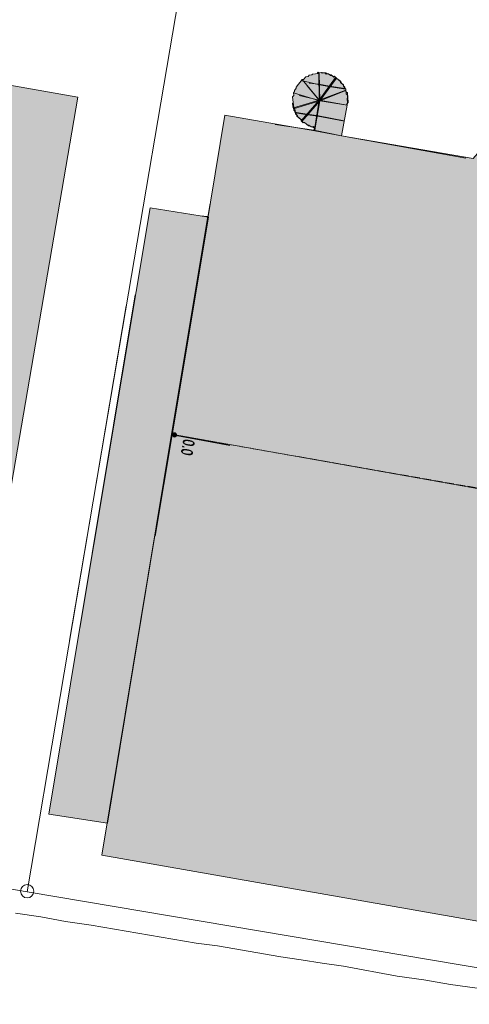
# Model space of a CAD drawing. Header units: metres. Extents: x -740 to 758, y -633 to 854.
# Tile 58 of 256: x -588 to -566, y -8 to 39. Entities that reach past the tile are written whole.
import ezdxf

# ---------------------------------------------------------------- set-up
doc = ezdxf.new("R2010")
doc.units = ezdxf.units.M
doc.header["$MEASUREMENT"] = 0
doc.linetypes.add('416_125', pattern=[0.5408, 0.416, -0.1248])
doc.layers.add('Grundkarte.LOVION', color=7, linetype='Continuous')
doc.layers.add('StromBemass.LOVION', color=7, linetype='Continuous')
doc.styles.add('ERSTELLTER_STIL_1', font='arial.ttf')

msp = doc.modelspace()

# ---------------------------------------------------------------- hatches: boundary and pattern name
at = {"layer": 'Grundkarte.LOVION', "linetype": 'Continuous', "lineweight": 18}
for points in [[(-599.825, 37.52), (-604.969, 7.609), (-590.053, 4.989), (-584.909, 34.9)], [(-573.523, 36.043), (-573.55, 36.01), (-573.842, 35.982), (-573.869, 35.95), (-573.986, 35.938), (-574.039, 35.874), (-574.156, 35.863), (-574.261, 35.734), (-574.32, 35.728), (-573.482, 34.717)], [(-573.565, 36.077), (-574.093, 35.434), (-573.524, 34.751), (-573.533, 36.051)], [(-572.743, 35.832), (-572.808, 35.885), (-572.866, 35.879), (-572.962, 35.959), (-573.021, 35.953), (-573.085, 36.006), (-573.144, 36), (-573.208, 36.053), (-573.325, 36.041), (-573.357, 36.068), (-573.533, 36.051), (-573.524, 34.751)], [(-572.27, 35.228), (-572.276, 35.287), (-572.34, 35.34), (-572.346, 35.398), (-572.378, 35.425), (-572.384, 35.483), (-572.513, 35.589), (-572.518, 35.647), (-572.743, 35.832), (-573.524, 34.751)], [(-572.701, 35.798), (-572.765, 35.851), (-572.824, 35.845), (-572.92, 35.924), (-572.979, 35.918), (-573.075, 35.998), (-573.193, 35.986), (-573.257, 36.039), (-573.374, 36.028), (-573.406, 36.054), (-573.523, 36.043), (-573.482, 34.717)], [(-572.261, 35.22), (-572.266, 35.279), (-572.298, 35.305), (-572.304, 35.364), (-572.368, 35.417), (-572.374, 35.475), (-572.471, 35.554), (-572.476, 35.613), (-572.701, 35.798), (-573.482, 34.717)], [(-573.482, 34.717), (-574.32, 35.728), (-574.611, 35.375), (-574.605, 35.316), (-574.684, 35.22), (-574.678, 35.161), (-574.731, 35.097)], [(-573.524, 34.751), (-574.093, 35.434), (-574.463, 34.984)], [(-574.463, 34.984), (-574.78, 34.599), (-574.769, 34.482), (-574.737, 34.455), (-574.763, 34.423), (-574.731, 34.397), (-573.524, 34.751)], [(-573.482, 34.717), (-574.731, 35.097), (-574.72, 34.98), (-574.773, 34.916), (-574.721, 34.389), (-574.689, 34.362)], [(-572.202, 34.526), (-572.234, 34.552), (-572.181, 34.616), (-572.204, 34.851), (-572.178, 34.883), (-572.189, 35), (-572.253, 35.053), (-572.27, 35.228), (-573.524, 34.751)], [(-572.192, 34.518), (-572.198, 34.576), (-572.145, 34.64), (-572.191, 35.109), (-572.255, 35.162), (-572.261, 35.22), (-573.482, 34.717)], [(-573.524, 34.751), (-574.731, 34.397), (-574.719, 34.28), (-574.655, 34.227), (-574.644, 34.11), (-574.579, 34.057), (-574.574, 33.998), (-574.381, 33.84), (-574.375, 33.781)], [(-573.482, 34.717), (-574.689, 34.362), (-574.715, 34.33), (-574.651, 34.277), (-574.64, 34.16), (-574.607, 34.134), (-574.602, 34.075), (-574.537, 34.022), (-574.532, 33.964), (-574.339, 33.805), (-574.333, 33.747)], [(-574.375, 33.781), (-574.279, 33.702), (-574.22, 33.708), (-574.06, 33.576), (-574.001, 33.581), (-573.905, 33.502), (-573.787, 33.514), (-573.723, 33.461), (-573.524, 34.751)], [(-574.333, 33.747), (-574.269, 33.694), (-574.21, 33.7), (-574.017, 33.541), (-573.959, 33.547), (-573.895, 33.494), (-573.836, 33.5), (-573.772, 33.447), (-573.713, 33.453), (-573.482, 34.717)], [(-572.474, 33.08), (-572.202, 34.526), (-573.524, 34.751), (-573.723, 33.461), (-573.77, 33.338)], [(-572.464, 33.072), (-572.192, 34.518), (-573.482, 34.717), (-573.713, 33.453), (-573.728, 33.303)], [(-581.258, 14.183), (-566.598, 32.02), (-572.464, 33.072), (-573.728, 33.303), (-577.968, 34.042), (-580.454, 18.961)], [(-548.029, 28.82), (-560.87, 31.082), (-561.412, 32.389), (-561.52, 32.585), (-563.445, 32.929), (-565.189, 33.231), (-566.251, 32.004), (-572.474, 33.08), (-573.77, 33.338), (-575.599, 33.602), (-578.663, 29.874), (-580.496, 18.996), (-583.786, -0.862), (-564.961, -4.164), (-564.87, -4.185), (-564.835, -3.945), (-553.678, -5.899), (-550.483, 13.714), (-550.447, 13.954), (-548.882, 14.875), (-548.514, 17.158), (-549.685, 18.55)], [(-583.519, 0.642), (-580.496, 18.996), (-578.781, 29.272), (-579.138, 29.296), (-582.202, 25.568), (-586.281, 1.081)], [(-583.519, 0.642), (-580.496, 18.996), (-578.781, 29.272), (-579.138, 29.296), (-582.202, 25.568), (-586.281, 1.081)], [(-584.823, 9.845), (-581.258, 14.183), (-580.454, 18.961), (-578.739, 29.237), (-581.502, 29.676)], [(-584.823, 9.845), (-581.258, 14.183), (-580.454, 18.961), (-578.739, 29.237), (-581.502, 29.676)]]:
    msp.add_hatch(color=254, dxfattribs=at).paths.add_polyline_path(points)
at = {"layer": 'StromBemass.LOVION', "linetype": 'Continuous', "lineweight": 13}
for points in [[(-580.287, 18.914), (-580.281, 18.923), (-580.275, 18.933), (-580.271, 18.944), (-580.268, 18.956), (-580.266, 18.967), (-580.266, 18.979), (-580.268, 18.991), (-580.271, 19.002), (-580.275, 19.013), (-580.281, 19.023), (-580.288, 19.032), (-580.296, 19.041), (-580.305, 19.048), (-580.315, 19.055), (-580.325, 19.06), (-580.337, 19.063), (-580.348, 19.065), (-580.36, 19.066), (-580.371, 19.065), (-580.383, 19.063), (-580.394, 19.059), (-580.405, 19.054), (-580.414, 19.048), (-580.423, 19.041), (-580.431, 19.032), (-580.438, 19.023), (-580.444, 19.012), (-580.448, 19.001), (-580.451, 18.99), (-580.452, 18.978), (-580.452, 18.967), (-580.451, 18.955), (-580.448, 18.944), (-580.444, 18.933), (-580.438, 18.923), (-580.431, 18.913), (-580.423, 18.905), (-580.414, 18.897), (-580.404, 18.891), (-580.393, 18.886), (-580.382, 18.882), (-580.371, 18.88), (-580.359, 18.88), (-580.347, 18.88), (-580.336, 18.883), (-580.325, 18.886), (-580.314, 18.891), (-580.304, 18.898), (-580.295, 18.905)], [(-580.266, 18.899), (-580.259, 18.909), (-580.253, 18.919), (-580.249, 18.93), (-580.246, 18.941), (-580.245, 18.953), (-580.245, 18.965), (-580.246, 18.976), (-580.249, 18.988), (-580.254, 18.999), (-580.259, 19.009), (-580.266, 19.018), (-580.274, 19.027), (-580.283, 19.034), (-580.293, 19.041), (-580.304, 19.045), (-580.315, 19.049), (-580.327, 19.051), (-580.339, 19.052), (-580.35, 19.051), (-580.362, 19.049), (-580.373, 19.045), (-580.384, 19.04), (-580.393, 19.034), (-580.402, 19.026), (-580.411, 19.018), (-580.417, 19.008), (-580.423, 18.998), (-580.427, 18.987), (-580.43, 18.976), (-580.432, 18.964), (-580.432, 18.952), (-580.43, 18.941), (-580.427, 18.929), (-580.423, 18.918), (-580.417, 18.908), (-580.41, 18.899), (-580.402, 18.89), (-580.393, 18.883), (-580.383, 18.876), (-580.372, 18.871), (-580.361, 18.868), (-580.35, 18.866), (-580.338, 18.865), (-580.326, 18.866), (-580.315, 18.868), (-580.304, 18.872), (-580.293, 18.877), (-580.283, 18.883), (-580.274, 18.89)]]:
    msp.add_hatch(color=7, dxfattribs=at).paths.add_polyline_path(points)

# ---------------------------------------------------------------- linework, layer by layer
at = {"layer": 'Grundkarte.LOVION', "color": 8, "linetype": 'Continuous', "lineweight": 18}
for points in [[(-602.752, 0.564), (-602.074, 0.276), (-598.675, -0.633), (-587.311, -2.596), (-555.849, -7.884), (-553.782, -7.859), (-552.383, -7.663), (-551.771, -7.574), (-548.912, -6.585), (-547.343, -5.397), (-545.823, -3.416), (-544.373, -0.408), (-543.541, 6.501), (-542.736, 6.432), (-542.137, 15.417), (-541.997, 23.056), (-542.704, 33.006), (-543.912, 42.937), (-544.97, 49.838), (-545.126, 50.828), (-546.51, 59.234), (-547.812, 67.412)], [(-577.514, 55.1), (-585.299, 9.266), (-577.514, 55.1)], [(-543.912, 42.937), (-542.704, 33.006), (-541.997, 23.056), (-542.137, 15.417), (-542.736, 6.432), (-543.541, 6.501), (-544.373, -0.408), (-545.823, -3.416), (-547.343, -5.397), (-548.912, -6.585), (-551.771, -7.574), (-552.383, -7.663), (-553.782, -7.859), (-555.849, -7.884), (-587.311, -2.596), (-582.625, 25.054), (-587.311, -2.596), (-598.675, -0.633)], [(-573.524, 34.751), (-572.202, 34.526)], [(-573.482, 34.717), (-572.192, 34.518)], [(-581.258, 14.183), (-580.454, 18.961), (-577.968, 34.042), (-573.728, 33.303), (-572.464, 33.072), (-566.598, 32.02)], [(-575.599, 33.602), (-573.77, 33.338), (-572.474, 33.08), (-566.251, 32.004), (-565.189, 33.231), (-563.445, 32.929), (-561.52, 32.585), (-561.412, 32.389), (-560.87, 31.082), (-548.029, 28.82), (-549.685, 18.55), (-548.514, 17.158), (-548.882, 14.875), (-550.447, 13.954), (-550.483, 13.714), (-553.678, -5.899), (-564.835, -3.945), (-564.87, -4.185), (-564.961, -4.164), (-583.786, -0.862), (-580.496, 18.996), (-578.663, 29.874)], [(-579.138, 29.296), (-578.781, 29.272), (-580.496, 18.996), (-583.519, 0.642), (-586.281, 1.081), (-582.202, 25.568)], [(-579.138, 29.296), (-578.781, 29.272), (-580.496, 18.996), (-583.519, 0.642), (-586.281, 1.081), (-582.202, 25.568)], [(-584.823, 9.845), (-581.502, 29.676), (-578.739, 29.237), (-580.454, 18.961), (-581.258, 14.183)], [(-584.823, 9.845), (-581.502, 29.676), (-578.739, 29.237), (-580.454, 18.961), (-581.258, 14.183)], [(-598.675, -0.633), (-587.311, -2.596), (-555.849, -7.884), (-553.782, -7.859), (-552.383, -7.663), (-551.771, -7.574), (-548.912, -6.585), (-547.343, -5.397), (-550.608, -21.884)], [(-561.009, -8.004), (-563.537, -7.542), (-564.795, -7.37), (-566.059, -7.139), (-567.317, -6.966), (-568.581, -6.735), (-569.84, -6.562), (-572.367, -6.1), (-573.386, -5.963), (-574.378, -5.794), (-575.337, -5.652), (-578.313, -5.145), (-579.331, -5.008), (-584.291, -4.163), (-585.49, -3.984), (-586.664, -3.774), (-587.863, -3.596)]]:
    msp.add_lwpolyline(points, dxfattribs=at)
at = {"layer": 'Grundkarte.LOVION', "color": 253, "linetype": 'Continuous', "lineweight": 18}
for points in [[(-577.514, 55.1), (-585.299, 9.266), (-577.514, 55.1)], [(-543.912, 42.937), (-542.704, 33.006), (-541.997, 23.056), (-542.137, 15.417), (-542.736, 6.432), (-543.541, 6.501), (-544.373, -0.408), (-545.823, -3.416), (-547.343, -5.397), (-548.912, -6.585), (-551.771, -7.574), (-552.383, -7.663), (-553.782, -7.859), (-555.849, -7.884), (-587.311, -2.596), (-582.625, 25.054), (-587.311, -2.596), (-598.675, -0.633), (-602.074, 0.276), (-602.752, 0.564)]]:
    msp.add_lwpolyline(points, dxfattribs=at)
at = {"layer": 'Grundkarte.LOVION', "color": 8, "linetype": 'Continuous', "lineweight": 18}
msp.add_lwpolyline([(-599.825, 37.52), (-584.909, 34.9), (-590.053, 4.989), (-604.969, 7.609)], close=True, dxfattribs=at)
at = {"layer": 'Grundkarte.LOVION', "color": 251, "linetype": 'Continuous', "lineweight": 13}
for points in [[(-573.523, 36.043), (-573.482, 34.717), (-574.32, 35.728), (-574.261, 35.734), (-574.156, 35.863), (-574.039, 35.874), (-573.986, 35.938), (-573.869, 35.95), (-573.842, 35.982), (-573.55, 36.01)], [(-572.743, 35.832), (-573.524, 34.751), (-573.533, 36.051), (-573.357, 36.068), (-573.325, 36.041), (-573.208, 36.053), (-573.144, 36), (-573.085, 36.006), (-573.021, 35.953), (-572.962, 35.959), (-572.866, 35.879), (-572.808, 35.885)], [(-572.27, 35.228), (-573.524, 34.751), (-572.743, 35.832), (-572.518, 35.647), (-572.513, 35.589), (-572.384, 35.483), (-572.378, 35.425), (-572.346, 35.398), (-572.34, 35.34), (-572.276, 35.287)], [(-572.701, 35.798), (-573.482, 34.717), (-573.523, 36.043), (-573.406, 36.054), (-573.374, 36.028), (-573.257, 36.039), (-573.193, 35.986), (-573.075, 35.998), (-572.979, 35.918), (-572.92, 35.924), (-572.824, 35.845), (-572.765, 35.851)], [(-572.261, 35.22), (-573.482, 34.717), (-572.701, 35.798), (-572.476, 35.613), (-572.471, 35.554), (-572.374, 35.475), (-572.368, 35.417), (-572.304, 35.364), (-572.298, 35.305), (-572.266, 35.279)], [(-573.482, 34.717), (-574.731, 35.097), (-574.678, 35.161), (-574.684, 35.22), (-574.605, 35.316), (-574.611, 35.375), (-574.32, 35.728)], [(-573.482, 34.717), (-574.689, 34.362), (-574.721, 34.389), (-574.773, 34.916), (-574.72, 34.98), (-574.731, 35.097)], [(-572.202, 34.526), (-573.524, 34.751), (-572.27, 35.228), (-572.253, 35.053), (-572.189, 35), (-572.178, 34.883), (-572.204, 34.851), (-572.181, 34.616), (-572.234, 34.552)], [(-572.192, 34.518), (-573.482, 34.717), (-572.261, 35.22), (-572.255, 35.162), (-572.191, 35.109), (-572.145, 34.64), (-572.198, 34.576)], [(-573.524, 34.751), (-574.375, 33.781), (-574.381, 33.84), (-574.574, 33.998), (-574.579, 34.057), (-574.644, 34.11), (-574.655, 34.227), (-574.719, 34.28), (-574.731, 34.397)], [(-573.482, 34.717), (-574.333, 33.747), (-574.339, 33.805), (-574.532, 33.964), (-574.537, 34.022), (-574.602, 34.075), (-574.607, 34.134), (-574.64, 34.16), (-574.651, 34.277), (-574.715, 34.33), (-574.689, 34.362)], [(-574.375, 33.781), (-573.524, 34.751), (-573.723, 33.461), (-573.787, 33.514), (-573.905, 33.502), (-574.001, 33.581), (-574.06, 33.576), (-574.22, 33.708), (-574.279, 33.702)], [(-574.333, 33.747), (-573.482, 34.717), (-573.713, 33.453), (-573.772, 33.447), (-573.836, 33.5), (-573.895, 33.494), (-573.959, 33.547), (-574.017, 33.541), (-574.21, 33.7), (-574.269, 33.694)], [(-572.474, 33.08), (-573.77, 33.338), (-573.723, 33.461), (-573.524, 34.751), (-572.202, 34.526)], [(-572.464, 33.072), (-573.728, 33.303), (-573.713, 33.453), (-573.482, 34.717), (-572.192, 34.518)], [(-564.87, -4.185), (-564.961, -4.164), (-583.786, -0.862), (-580.496, 18.996), (-561.367, 15.605), (-564.835, -3.945)]]:
    msp.add_lwpolyline(points, close=True, dxfattribs=at)
for points in [[(-573.618, 36.013), (-573.592, 36.045), (-573.565, 36.077), (-573.533, 36.051), (-573.524, 34.751), (-574.093, 35.434)], [(-574.093, 35.434), (-573.524, 34.751), (-574.463, 34.984)], [(-574.224, 35.649), (-574.373, 35.664)], [(-573.498, 35.483), (-574.224, 35.649)], [(-573.54, 35.518), (-573.988, 35.563)], [(-573.028, 35.42), (-573.54, 35.518)], [(-572.986, 35.386), (-573.498, 35.483)], [(-573.028, 35.42), (-572.308, 35.313)], [(-572.986, 35.386), (-572.266, 35.279)], [(-574.463, 34.984), (-573.524, 34.751), (-574.731, 34.397), (-574.763, 34.423), (-574.737, 34.455), (-574.769, 34.482), (-574.78, 34.599), (-574.754, 34.631)], [(-581.258, 14.183), (-580.454, 18.961), (-577.745, 18.458), (-580.454, 18.961), (-577.968, 34.042), (-573.728, 33.303), (-572.464, 33.072), (-566.598, 32.02)], [(-574.111, 34.103), (-574.682, 34.195)], [(-574.069, 34.068), (-574.64, 34.16)], [(-573.631, 34.031), (-574.111, 34.103)], [(-573.589, 33.997), (-574.069, 34.068)], [(-573.631, 34.031), (-572.335, 33.774)], [(-573.589, 33.997), (-572.325, 33.766)], [(-575.599, 33.602), (-573.77, 33.338), (-572.474, 33.08), (-566.251, 32.004), (-565.189, 33.231), (-563.445, 32.929), (-561.412, 32.389), (-560.87, 31.082), (-548.029, 28.82), (-549.685, 18.55), (-548.514, 17.158), (-548.882, 14.875), (-550.447, 13.954), (-550.483, 13.714), (-561.367, 15.605), (-580.496, 18.996), (-578.663, 29.874)]]:
    msp.add_lwpolyline(points, dxfattribs=at)
at = {"layer": 'Grundkarte.LOVION', "color": 9, "linetype": 'Continuous', "lineweight": 18}
msp.add_circle((-587.306, -2.563), 0.314, dxfattribs=at)
at = {"layer": 'StromBemass.LOVION', "color": 7, "linetype": '416_125', "lineweight": 13}
for points in [[(-580.36, 18.965), (-550.469, 13.73), (-542.065, 12.261)], [(-580.35, 18.957), (-577.702, 18.477)]]:
    msp.add_lwpolyline(points, dxfattribs=at)
at = {"layer": 'StromBemass.LOVION', "color": 7, "linetype": 'Continuous', "lineweight": 13}
for centre, radius in [((-580.359, 18.973), 0.0932), ((-580.338, 18.958), 0.0935)]:
    msp.add_circle(centre, radius, dxfattribs=at)

# ---------------------------------------------------------------- texts
at = {"layer": 'StromBemass.LOVION', "color": 7, "linetype": 'Continuous', "lineweight": 13, "char_height": 0.53355, "attachment_point": 7, "style": 'ERSTELLTER_STIL_1'}
for s, insert, rotation in [('{\\A1;\\W0.71559x;0.0}', (-579.94, 18.796), 260.245), ('{\\A1;\\W0.71557x;0.0}', (-579.914, 18.775), 260.2464)]:
    msp.add_mtext(s, dxfattribs=dict(at, insert=insert, rotation=rotation))

doc.saveas('drawing.dxf')
